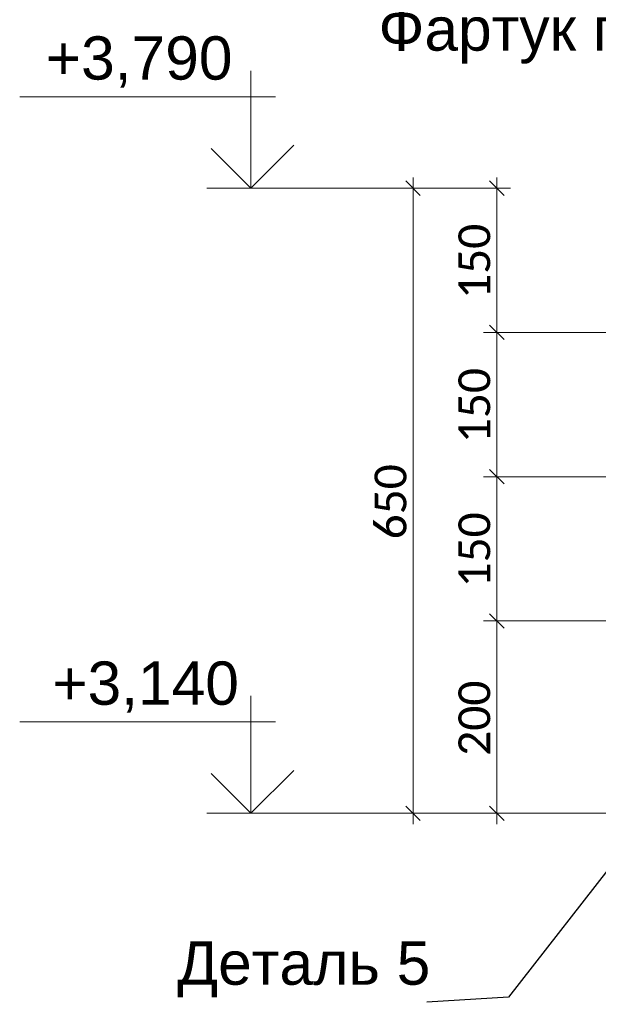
# Model space of a CAD drawing. Header units: millimetres. Extents: x 807321 to 843339, y 429826 to 458563.
# Tile 3 of 18: x 831912 to 832513, y 444805 to 445829. Entities that reach past the tile are written whole.
import ezdxf

# ---------------------------------------------------------------- set-up
doc = ezdxf.new("R2010")
doc.units = ezdxf.units.MM
doc.header["$MEASUREMENT"] = 0
doc.set_wipeout_variables(frame=1)
doc.linetypes.add('Wipeout_Contour', pattern=[1000, 0, -1000])
for name, color, linetype, lineweight in [('Аннотация - Выносная Надпись.Фасад фрагмент_Ном._пера__1', 7, 'Continuous', 15), ('Размер - Общий_Ном._пера__1', 7, 'Continuous', 15), ('Размер - Осевые Размеры_Ном._пера__1', 7, 'Continuous', 15), ('Размер - Отметка Уровня_Ном._пера__1', 7, 'Continuous', 15), ('Размер - Отметка Уровня_Ном._пера__120', 7, 'Continuous', 5)]:
    doc.layers.add(name, color=color, linetype=linetype, lineweight=lineweight)
doc.layers.add('Размер - Общий', color=7, linetype='Continuous')
doc.layers.add('Размер - Осевые Размеры', color=7, linetype='Continuous')
doc.styles.add('СГЕНЕРИР_СТИЛЬ_1', font='arial.ttf')
doc.styles.add('СГЕНЕРИР_СТИЛЬ_4', font='calibri.ttf')
doc.dimstyles.new('СГЕНЕРИР_СТИЛЬ__11', dxfattribs={"dimtxt": 0.18, "dimasz": 27.36, "dimexe": 0.18, "dimexo": 0.0625, "dimgap": 0, "dimtad": 0, "dimtih": 1, "dimtoh": 1, "dimdec": 4, "dimzin": 0, "dimdsep": 46, "dimcen": 0.09, "dimadec": 0, "dimazin": 0, "dimtfac": 1, "dimtdec": 4, "dimtmove": 0, "dimatfit": 3, "dimldrblk": 'ARROWHEAD_11', "dimfxl": 1, "dimtolj": 1, "dimtzin": 0, "dimarcsym": 0})
doc.dimstyles.new('СГЕНЕРИР_СТИЛЬ__6', dxfattribs={"dimtxt": 33.000001, "dimasz": 14.25, "dimexe": 0.18, "dimexo": 50, "dimgap": 0, "dimtad": 1, "dimdec": 0, "dimzin": 0, "dimdsep": 46, "dimtxsty": 'СГЕНЕРИР_СТИЛЬ_4', "dimblk": 'ARROWHEAD_6', "dimblk1": 'ARROWHEAD_6', "dimblk2": 'ARROWHEAD_6', "dimcen": 0.09, "dimclrd": 7, "dimclre": 7, "dimclrt": 7, "dimazin": 0, "dimtfac": 1, "dimtdec": 4, "dimtmove": 0, "dimatfit": 3, "dimfxl": 1, "dimtolj": 1, "dimtzin": 0, "dimarcsym": 0})

# ---------------------------------------------------------------- blocks, each defined once
blk = doc.blocks.new('*D44')
at = {"layer": 'Размер - Осевые Размеры_Ном._пера__1', "color": 7, "linetype": 'Continuous', "lineweight": 15, "transparency": 16777216}
for p, q in [((832400.5, 445210.9), (832415.5, 445195.9)), ((832642.2, 445203.4), (832394, 445203.4)), ((832408, 445003.4), (832408, 445203.4)), ((832400.5, 445010.9), (832415.5, 444995.9)), ((832692.2, 445003.4), (832394, 445003.4)), ((832408, 444992.1), (832408, 445003.4))]:
    blk.add_line(p, q, dxfattribs=at)
at = {"layer": 'Размер - Осевые Размеры_Ном._пера__1', "color": 7, "lineweight": 15, "transparency": 16777216, "insert": (832401.4, 445063.2), "char_height": 33, "attachment_point": 7, "rotation": 90, "style": 'СГЕНЕРИР_СТИЛЬ_4'}
blk.add_mtext('\\A1;200', dxfattribs=at)
blk = doc.blocks.new('ARROWHEAD_6')
at = {"color": 0, "linetype": 'Continuous', "lineweight": 0}
for p, q in [((0, 0), (-1, 0)), ((-0.5, -0.5), (0.5, 0.5))]:
    blk.add_line(p, q, dxfattribs=at)
blk = doc.blocks.new('*D45')
at = {"layer": 'Размер - Осевые Размеры_Ном._пера__1', "color": 7, "linetype": 'Continuous', "lineweight": 15, "transparency": 16777216}
for p, q in [((832400.5, 445360.9), (832415.5, 445345.9)), ((832592.2, 445353.4), (832394, 445353.4)), ((832408, 445203.4), (832408, 445353.4)), ((832400.5, 445210.9), (832415.5, 445195.9)), ((832642.2, 445203.4), (832394, 445203.4))]:
    blk.add_line(p, q, dxfattribs=at)
at = {"layer": 'Размер - Осевые Размеры_Ном._пера__1', "color": 7, "lineweight": 15, "transparency": 16777216, "insert": (832401.4, 445238.2), "char_height": 33, "attachment_point": 7, "rotation": 90, "style": 'СГЕНЕРИР_СТИЛЬ_4'}
blk.add_mtext('\\A1;150', dxfattribs=at)
blk = doc.blocks.new('*D46')
at = {"layer": 'Размер - Осевые Размеры_Ном._пера__1', "color": 7, "linetype": 'Continuous', "lineweight": 15, "transparency": 16777216}
for p, q in [((832542.2, 445503.4), (832394, 445503.4)), ((832400.5, 445510.9), (832415.5, 445495.9)), ((832408, 445353.4), (832408, 445503.4)), ((832400.5, 445360.9), (832415.5, 445345.9)), ((832592.2, 445353.4), (832394, 445353.4))]:
    blk.add_line(p, q, dxfattribs=at)
at = {"layer": 'Размер - Осевые Размеры_Ном._пера__1', "color": 7, "lineweight": 15, "transparency": 16777216, "insert": (832401.4, 445388.2), "char_height": 33, "attachment_point": 7, "rotation": 90, "style": 'СГЕНЕРИР_СТИЛЬ_4'}
blk.add_mtext('\\A1;150', dxfattribs=at)
blk = doc.blocks.new('*D47')
at = {"layer": 'Размер - Осевые Размеры_Ном._пера__1', "color": 7, "linetype": 'Continuous', "lineweight": 15, "transparency": 16777216}
for p, q in [((832415.5, 445645.9), (832400.5, 445660.9)), ((832408, 445653.4), (832408, 445664.6)), ((832422.1, 445653.4), (832370.9, 445653.4)), ((832408, 445503.4), (832408, 445653.4)), ((832542.2, 445503.4), (832394, 445503.4)), ((832400.5, 445510.9), (832415.5, 445495.9))]:
    blk.add_line(p, q, dxfattribs=at)
at = {"layer": 'Размер - Осевые Размеры_Ном._пера__1', "color": 7, "lineweight": 15, "transparency": 16777216, "insert": (832401.4, 445538.2), "char_height": 33, "attachment_point": 7, "rotation": 90, "style": 'СГЕНЕРИР_СТИЛЬ_4'}
blk.add_mtext('\\A1;150', dxfattribs=at)
blk = doc.blocks.new('*D60')
at = {"layer": 'Размер - Общий_Ном._пера__1', "color": 7, "linetype": 'Continuous', "lineweight": 15, "transparency": 16777216}
for p, q in [((832328.4, 445645.9), (832313.4, 445660.9)), ((832320.9, 445653.4), (832320.9, 445664.6)), ((832358, 445653.4), (832306.8, 445653.4)), ((832320.9, 445003.4), (832320.9, 445653.4)), ((832313.4, 445010.9), (832328.4, 444995.9)), ((832358, 445003.4), (832306.8, 445003.4)), ((832320.9, 444992.1), (832320.9, 445003.4))]:
    blk.add_line(p, q, dxfattribs=at)
at = {"layer": 'Размер - Общий_Ном._пера__1', "color": 7, "lineweight": 15, "transparency": 16777216, "insert": (832314.3, 445288.2), "char_height": 33, "attachment_point": 7, "rotation": 90, "style": 'СГЕНЕРИР_СТИЛЬ_4'}
blk.add_mtext('\\A1;650', dxfattribs=at)
blk = doc.blocks.new('ARROWHEAD_11')
at = {"color": 0, "linetype": 'Continuous', "lineweight": 0}
blk.add_line((0, 0), (-1, 0), dxfattribs=at)
at = {"color": 0, "linetype": 'Continuous', "lineweight": 0, "const_width": 0.25, "flags": 128}
blk.add_lwpolyline([(-0.125, 0, 1), (0.125, 0, 1)], format="xyb", close=True, dxfattribs=at)

msp = doc.modelspace()

# ---------------------------------------------------------------- linework, layer by layer
at = {"layer": 'Размер - Отметка Уровня_Ном._пера__120', "color": 7, "linetype": 'Continuous', "lineweight": 5}
for p, q in [((832152.4, 445653.4), (832152.4, 445775.4)), ((832178, 445748.4), (831912.1, 445748.4)), ((832152.4, 445653.4), (832197, 445698)), ((832152.4, 445653.4), (832111.1, 445694.7)), ((832320.9, 445653.4), (832106.5, 445653.4)), ((832408, 445653.4), (832193.7, 445653.4)), ((832152.4, 445003.4), (832152.4, 445125.4)), ((832178, 445098.4), (831912.1, 445098.4)), ((832152.4, 445003.4), (832111.1, 445044.7)), ((832152.4, 445003.4), (832197, 445048)), ((832320.9, 445003.4), (832106.5, 445003.4)), ((832408, 445003.4), (832193.7, 445003.4))]:
    msp.add_line(p, q, dxfattribs=at)

# ---------------------------------------------------------------- texts
at = {"layer": 'Аннотация - Выносная Надпись.Фасад фрагмент_Ном._пера__1', "color": 7, "linetype": 'Continuous', "lineweight": 15, "insert": (832532.2, 445782.8), "char_height": 45, "attachment_point": 8, "style": 'СГЕНЕРИР_СТИЛЬ_1'}
msp.add_mtext('\\A1;Фартук парапета', dxfattribs=at)
at = {"layer": 'Размер - Отметка Уровня_Ном._пера__1', "color": 7, "linetype": 'Continuous', "lineweight": 15, "char_height": 45, "attachment_point": 9, "style": 'СГЕНЕРИР_СТИЛЬ_1'}
for s, insert in [('\\A1;+3,790', (832133.2, 445757.9)), ('\\A1;+3,140', (832139.9, 445107.9))]:
    msp.add_mtext(s, dxfattribs=dict(at, insert=insert))

# ---------------------------------------------------------------- dimensions: what is measured, and where the dimension line sits
at = {"layer": 'Размер - Общий', "color": 7, "linetype": 'Continuous', "lineweight": 15}
dim = msp.add_linear_dim(base=(832320.9, 445653.4), p1=(832408, 445003.4), p2=(832408, 445653.4), angle=90, dimstyle='СГЕНЕРИР_СТИЛЬ__6', dxfattribs=at)
dim.commit()
dim.dimension.update_dxf_attribs({"geometry": '*D60', "text_midpoint": (832297.8, 445325.9), "dimtype": 160, "text_rotation": 90})
at = {"layer": 'Размер - Осевые Размеры', "color": 7, "linetype": 'Continuous', "lineweight": 15}
for base, p1, p2, picture, middle in [((832408, 445653.4), (832592.2, 445503.4), (832320.9, 445653.4), '*D47', (832384.9, 445575.9)), ((832408, 445503.4), (832642.2, 445353.4), (832592.2, 445503.4), '*D46', (832384.9, 445425.9)), ((832408, 445353.4), (832692.2, 445203.4), (832642.2, 445353.4), '*D45', (832384.9, 445275.9)), ((832408, 445203.4), (832742.2, 445003.4), (832692.2, 445203.4), '*D44', (832384.9, 445100.9))]:
    dim = msp.add_linear_dim(base=base, p1=p1, p2=p2, angle=90, dimstyle='СГЕНЕРИР_СТИЛЬ__6', dxfattribs=at)
    dim.commit()
    dim.dimension.update_dxf_attribs({"geometry": picture, "text_midpoint": middle, "dimtype": 160, "text_rotation": 90})

# ---------------------------------------------------------------- leaders
at = {"layer": 'Аннотация - Выносная Надпись.Фасад фрагмент_Ном._пера__1', "color": 7, "linetype": 'Continuous', "lineweight": 15, "annotation_type": 0, "has_hookline": 1, "hookline_direction": 1, "text_width": 489.4}
msp.add_leader([(832923.6, 445704.7), (832832.1, 445782.8), (832773.3, 445780.3)], dimstyle='СГЕНЕРИР_СТИЛЬ__11', dxfattribs=at)

# ---------------------------------------------------------------- wipeouts: each hides what was drawn before it
at = {"color": 7, "linetype": 'Wipeout_Contour', "lineweight": 15, "ltscale": 3774554.215509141}
msp.add_wipeout([(832079.5, 444877.7), (832335.1, 444877.7), (832335.1, 444807), (832079.5, 444807)], dxfattribs=at).dxf.layer = 'Аннотация - Выносная Надпись.Фасад фрагмент_Ном._пера__1'

# ---------------------------------------------------------------- next in the draw order: texts
at = {"layer": 'Аннотация - Выносная Надпись.Фасад фрагмент_Ном._пера__1', "color": 7, "linetype": 'Continuous', "lineweight": 15, "insert": (832207.3, 444812.1), "char_height": 45, "attachment_point": 8, "style": 'СГЕНЕРИР_СТИЛЬ_1'}
msp.add_mtext('\\A1;Деталь 5', dxfattribs=at)

# ---------------------------------------------------------------- next in the draw order: leaders
at = {"layer": 'Аннотация - Выносная Надпись.Фасад фрагмент_Ном._пера__1', "color": 7, "linetype": 'Continuous', "lineweight": 15, "annotation_type": 0, "has_hookline": 1, "hookline_direction": 1, "text_width": 260.6}
msp.add_leader([(832788.7, 445286.5), (832420.2, 444812.1), (832335.1, 444807)], dimstyle='СГЕНЕРИР_СТИЛЬ__11', dxfattribs=at)

doc.saveas('drawing.dxf')
